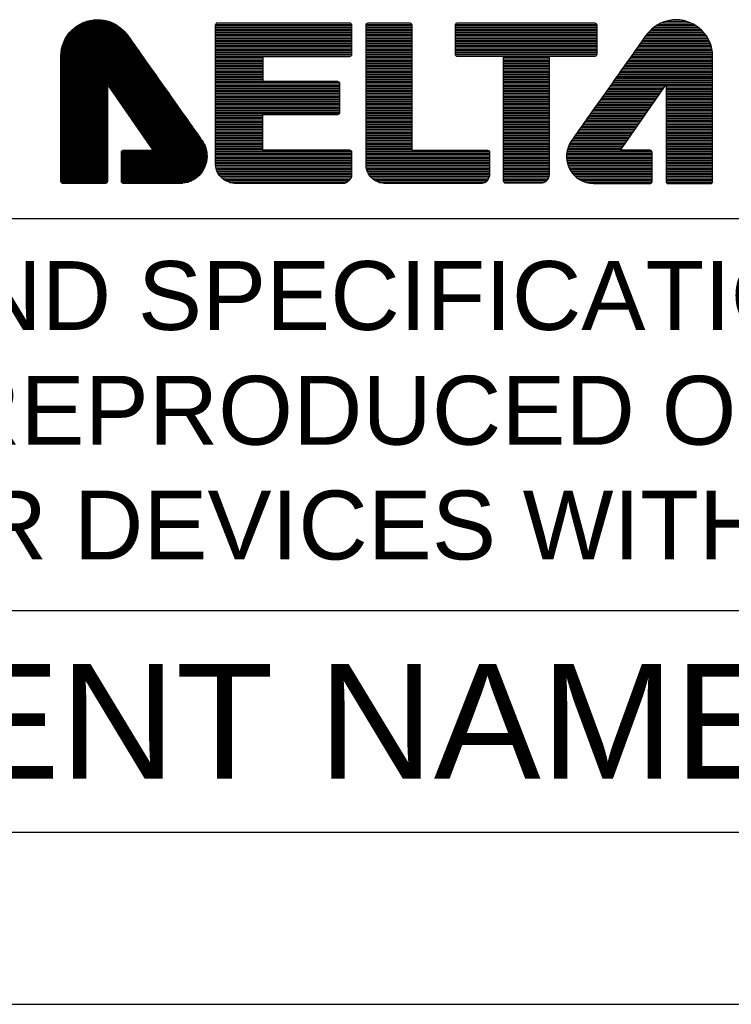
# Model space of a CAD drawing. Header units: millimetres. Extents: x 0 to 1105, y 0 to 772.
# Tile 2 of 50: x 140 to 220, y 0 to 112. Entities that reach past the tile are written whole.
import ezdxf

# ---------------------------------------------------------------- set-up
doc = ezdxf.new("R2010")
doc.units = ezdxf.units.MM
doc.header["$LTSCALE"] = 60.775
doc.layers.get('0').update_dxf_attribs({"linetype": 'CONTINUOUS'})
doc.layers.add('DIM', color=7, linetype='CONTINUOUS')
doc.styles.add('TEXTSTYLE_2', font='arial.ttf')

msp = doc.modelspace()

# ---------------------------------------------------------------- linework, layer by layer
at = {"color": 4, "linetype": 'Continuous'}
for p, q in [((145.68, 110.51), (151.2, 110.51)), ((145.85, 110.65), (151.02, 110.65)), ((146.04, 110.8), (150.83, 110.8)), ((146.25, 110.94), (150.61, 110.94)), ((146.51, 111.09), (150.36, 111.09)), ((146.81, 111.23), (150.06, 111.23)), ((147.2, 111.38), (149.66, 111.38)), ((147.85, 111.52), (149.02, 111.52)), ((161.82, 111.03), (177.22, 111.03)), ((161.82, 110.85), (177.22, 110.85)), ((161.82, 110.68), (177.22, 110.68)), ((161.82, 110.5), (177.22, 110.5)), ((178.87, 110.85), (184.05, 110.85)), ((178.87, 110.68), (184.05, 110.68)), ((178.87, 110.5), (184.05, 110.5)), ((178.88, 111.03), (184.04, 111.03)), ((188.99, 110.85), (205.01, 110.85)), ((188.99, 110.68), (205.01, 110.68)), ((188.99, 110.5), (205.01, 110.5)), ((189, 111.03), (205, 111.03)), ((211.24, 110.5), (216.75, 110.5)), ((211.45, 110.68), (216.54, 110.68)), ((211.69, 110.85), (216.29, 110.85)), ((211.98, 111.03), (216, 111.03)), ((212.34, 111.21), (215.64, 111.21)), ((212.83, 111.39), (215.15, 111.39)), ((144.77, 109.35), (152.17, 109.35)), ((144.85, 109.5), (152.07, 109.5)), ((144.94, 109.64), (151.96, 109.64)), ((145.03, 109.79), (151.86, 109.79)), ((145.14, 109.93), (151.75, 109.93)), ((145.26, 110.08), (151.62, 110.08)), ((145.38, 110.22), (151.49, 110.22)), ((145.52, 110.36), (151.35, 110.36)), ((161.82, 110.32), (177.22, 110.32)), ((161.82, 110.14), (177.22, 110.14)), ((161.82, 109.97), (177.22, 109.97)), ((161.82, 109.79), (177.22, 109.79)), ((161.82, 109.61), (177.22, 109.61)), ((161.82, 109.43), (177.22, 109.43)), ((178.87, 110.32), (184.05, 110.32)), ((178.87, 110.14), (184.05, 110.14)), ((178.87, 109.97), (184.05, 109.97)), ((178.87, 109.79), (184.05, 109.79)), ((178.87, 109.61), (184.05, 109.61)), ((178.87, 109.43), (184.05, 109.43)), ((188.99, 110.32), (205.01, 110.32)), ((188.99, 110.14), (205.01, 110.14)), ((188.99, 109.97), (205.01, 109.97)), ((188.99, 109.79), (205.01, 109.79)), ((188.99, 109.61), (205.01, 109.61)), ((188.99, 109.43), (205.01, 109.43)), ((210.33, 109.43), (217.61, 109.43)), ((210.45, 109.61), (217.5, 109.61)), ((210.58, 109.79), (217.38, 109.79)), ((210.72, 109.97), (217.25, 109.97)), ((210.88, 110.14), (217.1, 110.14)), ((211.05, 110.32), (216.94, 110.32)), ((144.39, 108.34), (152.88, 108.34)), ((144.43, 108.49), (152.77, 108.49)), ((144.47, 108.63), (152.67, 108.63)), ((144.52, 108.78), (152.57, 108.78)), ((144.57, 108.92), (152.47, 108.92)), ((144.63, 109.06), (152.37, 109.06)), ((144.7, 109.21), (152.27, 109.21)), ((161.82, 109.26), (177.22, 109.26)), ((161.82, 109.08), (177.22, 109.08)), ((161.82, 108.9), (177.22, 108.9)), ((161.82, 108.73), (177.22, 108.73)), ((161.82, 108.55), (177.22, 108.55)), ((161.82, 108.37), (177.22, 108.37)), ((178.87, 109.26), (184.05, 109.26)), ((178.87, 109.08), (184.05, 109.08)), ((178.87, 108.9), (184.05, 108.9)), ((178.87, 108.73), (184.05, 108.73)), ((178.87, 108.55), (184.05, 108.55)), ((178.87, 108.37), (184.05, 108.37)), ((188.99, 109.26), (205.01, 109.26)), ((188.99, 109.08), (205.01, 109.08)), ((188.99, 108.9), (205.01, 108.9)), ((188.99, 108.73), (205.01, 108.73)), ((188.99, 108.55), (205.01, 108.55)), ((188.99, 108.37), (205.01, 108.37)), ((209.58, 108.37), (218.02, 108.37)), ((209.71, 108.55), (217.98, 108.55)), ((209.83, 108.73), (217.92, 108.73)), ((209.95, 108.9), (217.86, 108.9)), ((210.08, 109.08), (217.78, 109.08)), ((210.2, 109.26), (217.7, 109.26)), ((144.29, 107.48), (153.49, 107.48)), ((144.29, 107.33), (153.59, 107.33)), ((144.29, 107.19), (153.69, 107.19)), ((144.3, 107.62), (153.39, 107.62)), ((144.31, 107.76), (153.28, 107.76)), ((144.32, 107.91), (153.18, 107.91)), ((144.34, 108.05), (153.08, 108.05)), ((144.36, 108.2), (152.98, 108.2)), ((161.82, 108.19), (177.22, 108.19)), ((161.82, 108.02), (177.22, 108.02)), ((161.82, 107.84), (177.22, 107.84)), ((161.82, 107.66), (177.22, 107.66)), ((161.82, 107.48), (177.2, 107.48)), ((161.82, 107.31), (167.18, 107.31)), ((161.82, 107.13), (167.18, 107.13)), ((178.87, 108.19), (184.05, 108.19)), ((178.87, 108.02), (184.05, 108.02)), ((178.87, 107.84), (184.05, 107.84)), ((178.87, 107.66), (184.05, 107.66)), ((178.87, 107.48), (184.05, 107.48)), ((178.87, 107.31), (184.05, 107.31)), ((178.87, 107.13), (184.05, 107.13)), ((188.99, 108.19), (205.01, 108.19)), ((188.99, 108.02), (205.01, 108.02)), ((188.99, 107.84), (205.01, 107.84)), ((188.99, 107.66), (205.01, 107.66)), ((189.03, 107.48), (204.95, 107.48)), ((194.46, 107.31), (199.6, 107.31)), ((194.46, 107.13), (199.6, 107.13)), ((208.71, 107.13), (218.14, 107.13)), ((208.83, 107.31), (218.14, 107.31)), ((208.96, 107.48), (218.14, 107.48)), ((209.08, 107.66), (218.13, 107.66)), ((209.21, 107.84), (218.11, 107.84)), ((209.33, 108.02), (218.09, 108.02)), ((209.46, 108.19), (218.06, 108.19)), ((144.29, 107.04), (153.79, 107.04)), ((144.29, 106.9), (153.9, 106.9)), ((144.29, 106.75), (154, 106.75)), ((144.29, 106.61), (154.1, 106.61)), ((144.29, 106.46), (154.2, 106.46)), ((144.29, 106.32), (154.3, 106.32)), ((144.29, 106.17), (154.41, 106.17)), ((144.29, 106.03), (154.51, 106.03)), ((161.82, 106.95), (167.18, 106.95)), ((161.82, 106.77), (167.18, 106.77)), ((161.82, 106.6), (167.18, 106.6)), ((161.82, 106.42), (167.18, 106.42)), ((161.82, 106.24), (167.18, 106.24)), ((161.82, 106.07), (167.18, 106.07)), ((178.87, 106.95), (184.05, 106.95)), ((178.87, 106.77), (184.05, 106.77)), ((178.87, 106.6), (184.05, 106.6)), ((178.87, 106.42), (184.05, 106.42)), ((178.87, 106.24), (184.05, 106.24)), ((178.87, 106.07), (184.05, 106.07)), ((194.46, 106.95), (199.6, 106.95)), ((194.46, 106.77), (199.6, 106.77)), ((194.46, 106.6), (199.6, 106.6)), ((194.46, 106.42), (199.6, 106.42)), ((194.46, 106.24), (199.6, 106.24)), ((194.46, 106.07), (199.6, 106.07)), ((207.96, 106.07), (218.14, 106.07)), ((208.08, 106.24), (218.14, 106.24)), ((208.21, 106.42), (218.14, 106.42)), ((208.33, 106.6), (218.14, 106.6)), ((208.46, 106.77), (218.14, 106.77)), ((208.58, 106.95), (218.14, 106.95)), ((144.29, 105.89), (154.61, 105.89)), ((144.29, 105.74), (154.71, 105.74)), ((144.29, 105.6), (154.81, 105.6)), ((144.29, 105.45), (154.92, 105.45)), ((144.29, 105.31), (155.02, 105.31)), ((144.29, 105.16), (155.12, 105.16)), ((144.29, 105.02), (155.22, 105.02)), ((144.29, 104.87), (155.32, 104.87)), ((161.82, 105.89), (167.18, 105.89)), ((161.82, 105.71), (167.18, 105.71)), ((161.82, 105.53), (167.18, 105.53)), ((161.82, 105.36), (167.18, 105.36)), ((161.82, 105.18), (167.18, 105.18)), ((161.82, 105), (167.18, 105)), ((178.87, 105.89), (184.05, 105.89)), ((178.87, 105.71), (184.05, 105.71)), ((178.87, 105.53), (184.05, 105.53)), ((178.87, 105.36), (184.05, 105.36)), ((178.87, 105.18), (184.05, 105.18)), ((178.87, 105), (184.05, 105)), ((194.46, 105.89), (199.6, 105.89)), ((194.46, 105.71), (199.6, 105.71)), ((194.46, 105.53), (199.6, 105.53)), ((194.46, 105.36), (199.6, 105.36)), ((194.46, 105.18), (199.6, 105.18)), ((194.46, 105), (199.6, 105)), ((207.2, 105), (218.14, 105)), ((207.33, 105.18), (218.14, 105.18)), ((207.45, 105.36), (218.14, 105.36)), ((207.58, 105.53), (218.14, 105.53)), ((207.7, 105.71), (218.14, 105.71)), ((207.83, 105.89), (218.14, 105.89)), ((144.29, 104.73), (155.43, 104.73)), ((144.29, 104.59), (155.53, 104.59)), ((144.29, 104.44), (155.63, 104.44)), ((144.29, 104.3), (155.73, 104.3)), ((144.29, 104.15), (149.56, 104.15)), ((144.29, 104.01), (149.56, 104.01)), ((144.29, 103.86), (149.56, 103.86)), ((149.62, 104.15), (155.84, 104.15)), ((149.72, 104.01), (155.94, 104.01)), ((149.82, 103.86), (156.04, 103.86)), ((161.82, 104.82), (167.18, 104.82)), ((161.82, 104.65), (167.18, 104.65)), ((161.82, 104.47), (175.83, 104.47)), ((161.82, 104.29), (175.86, 104.29)), ((161.82, 104.11), (175.86, 104.11)), ((161.82, 103.94), (175.86, 103.94)), ((161.82, 103.76), (175.86, 103.76)), ((178.87, 104.82), (184.05, 104.82)), ((178.87, 104.65), (184.05, 104.65)), ((178.87, 104.47), (184.05, 104.47)), ((178.87, 104.29), (184.05, 104.29)), ((178.87, 104.11), (184.05, 104.11)), ((178.87, 103.94), (184.05, 103.94)), ((178.87, 103.76), (184.05, 103.76)), ((194.46, 104.82), (199.6, 104.82)), ((194.46, 104.65), (199.6, 104.65)), ((194.46, 104.47), (199.6, 104.47)), ((194.46, 104.29), (199.6, 104.29)), ((194.46, 104.11), (199.6, 104.11)), ((194.46, 103.94), (199.6, 103.94)), ((194.46, 103.76), (199.6, 103.76)), ((207.08, 104.82), (205.96, 103.24)), ((206.34, 103.78), (212.55, 103.78)), ((206.46, 103.95), (212.68, 103.95)), ((206.59, 104.13), (212.8, 104.13)), ((206.71, 104.31), (218.14, 104.31)), ((206.84, 104.49), (218.14, 104.49)), ((206.96, 104.66), (218.14, 104.66)), ((218.14, 104.82), (207.08, 104.82)), ((207.68, 96.77), (212.87, 104.23)), ((209.71, 99.68), (212.87, 104.23)), ((212.87, 104.23), (212.87, 99.68)), ((212.87, 104.23), (212.87, 93.21)), ((212.87, 104.13), (218.14, 104.13)), ((212.87, 103.95), (218.14, 103.95)), ((212.87, 103.78), (218.14, 103.78)), ((218.14, 99.68), (218.14, 104.82)), ((144.29, 103.72), (149.56, 103.72)), ((144.29, 103.57), (149.56, 103.57)), ((144.29, 103.43), (149.56, 103.43)), ((144.29, 103.28), (149.56, 103.28)), ((144.29, 103.14), (149.56, 103.14)), ((144.29, 103), (149.56, 103)), ((144.29, 102.85), (149.56, 102.85)), ((144.29, 102.71), (149.56, 102.71)), ((149.92, 103.72), (156.14, 103.72)), ((150.02, 103.57), (156.24, 103.57)), ((150.12, 103.43), (156.35, 103.43)), ((150.22, 103.28), (156.45, 103.28)), ((150.33, 103.14), (156.55, 103.14)), ((150.43, 103), (156.65, 103)), ((150.53, 102.85), (156.76, 102.85)), ((150.63, 102.71), (156.86, 102.71)), ((161.82, 103.58), (175.86, 103.58)), ((161.82, 103.41), (175.86, 103.41)), ((161.82, 103.23), (175.86, 103.23)), ((161.82, 103.05), (175.86, 103.05)), ((161.82, 102.87), (175.86, 102.87)), ((161.82, 102.7), (175.86, 102.7)), ((178.87, 103.58), (184.05, 103.58)), ((178.87, 103.41), (184.05, 103.41)), ((178.87, 103.23), (184.05, 103.23)), ((178.87, 103.05), (184.05, 103.05)), ((178.87, 102.87), (184.05, 102.87)), ((178.87, 102.7), (184.05, 102.7)), ((194.46, 103.58), (199.6, 103.58)), ((194.46, 103.41), (199.6, 103.41)), ((194.46, 103.23), (199.6, 103.23)), ((194.46, 103.05), (199.6, 103.05)), ((194.46, 102.87), (199.6, 102.87)), ((194.46, 102.7), (199.6, 102.7)), ((205.96, 103.24), (203.44, 99.68)), ((205.58, 102.71), (211.81, 102.71)), ((205.71, 102.89), (211.94, 102.89)), ((205.84, 103.07), (212.06, 103.07)), ((205.96, 103.25), (212.18, 103.25)), ((206.09, 103.42), (212.31, 103.42)), ((206.21, 103.6), (212.43, 103.6)), ((212.87, 103.6), (218.14, 103.6)), ((212.87, 103.42), (218.14, 103.42)), ((212.87, 103.25), (218.14, 103.25)), ((212.87, 103.07), (218.14, 103.07)), ((212.87, 102.89), (218.14, 102.89)), ((212.87, 102.71), (218.14, 102.71)), ((144.29, 102.56), (149.56, 102.56)), ((144.29, 102.42), (149.56, 102.42)), ((144.29, 102.27), (149.56, 102.27)), ((144.29, 102.13), (149.56, 102.13)), ((144.29, 101.98), (149.56, 101.98)), ((144.29, 101.84), (149.56, 101.84)), ((144.29, 101.7), (149.56, 101.7)), ((144.29, 101.55), (149.56, 101.55)), ((150.73, 102.56), (156.96, 102.56)), ((150.83, 102.42), (157.06, 102.42)), ((150.93, 102.27), (157.16, 102.27)), ((151.03, 102.13), (157.27, 102.13)), ((151.13, 101.98), (157.37, 101.98)), ((151.23, 101.84), (157.47, 101.84)), ((151.33, 101.7), (157.57, 101.7)), ((151.43, 101.55), (157.68, 101.55)), ((161.82, 102.52), (175.86, 102.52)), ((161.82, 102.34), (175.86, 102.34)), ((161.82, 102.16), (175.86, 102.16)), ((161.82, 101.99), (175.86, 101.99)), ((161.82, 101.81), (175.86, 101.81)), ((161.82, 101.63), (175.86, 101.63)), ((178.87, 102.52), (184.05, 102.52)), ((178.87, 102.34), (184.05, 102.34)), ((178.87, 102.16), (184.05, 102.16)), ((178.87, 101.99), (184.05, 101.99)), ((178.87, 101.81), (184.05, 101.81)), ((178.87, 101.63), (184.05, 101.63)), ((194.46, 102.52), (199.6, 102.52)), ((194.46, 102.34), (199.6, 102.34)), ((194.46, 102.16), (199.6, 102.16)), ((194.46, 101.99), (199.6, 101.99)), ((194.46, 101.81), (199.6, 101.81)), ((194.46, 101.63), (199.6, 101.63)), ((204.83, 101.65), (211.07, 101.65)), ((204.96, 101.83), (211.2, 101.83)), ((205.08, 102), (211.32, 102)), ((205.21, 102.18), (211.44, 102.18)), ((205.33, 102.36), (211.57, 102.36)), ((205.46, 102.54), (211.69, 102.54)), ((212.87, 102.54), (218.14, 102.54)), ((212.87, 102.36), (218.14, 102.36)), ((212.87, 102.18), (218.14, 102.18)), ((212.87, 102), (218.14, 102)), ((212.87, 101.83), (218.14, 101.83)), ((212.87, 101.65), (218.14, 101.65)), ((144.29, 101.41), (149.56, 101.41)), ((144.29, 101.26), (149.56, 101.26)), ((144.29, 101.12), (149.56, 101.12)), ((144.29, 100.97), (149.56, 100.97)), ((144.29, 100.83), (149.56, 100.83)), ((144.29, 100.68), (149.56, 100.68)), ((144.29, 100.54), (149.56, 100.54)), ((151.53, 101.41), (157.78, 101.41)), ((151.63, 101.26), (157.88, 101.26)), ((151.73, 101.12), (157.98, 101.12)), ((151.83, 100.97), (158.08, 100.97)), ((151.93, 100.83), (158.19, 100.83)), ((152.03, 100.68), (158.29, 100.68)), ((152.13, 100.54), (158.39, 100.54)), ((161.82, 101.45), (175.86, 101.45)), ((161.82, 101.28), (175.86, 101.28)), ((161.82, 101.1), (175.86, 101.1)), ((161.82, 100.92), (175.84, 100.92)), ((161.82, 100.75), (167.15, 100.75)), ((161.82, 100.57), (167.15, 100.57)), ((178.87, 101.45), (184.05, 101.45)), ((178.87, 101.28), (184.05, 101.28)), ((178.87, 101.1), (184.05, 101.1)), ((178.87, 100.92), (184.05, 100.92)), ((178.87, 100.75), (184.05, 100.75)), ((178.87, 100.57), (184.05, 100.57)), ((194.46, 101.45), (199.6, 101.45)), ((194.46, 101.28), (199.6, 101.28)), ((194.46, 101.1), (199.6, 101.1)), ((194.46, 100.92), (199.6, 100.92)), ((194.46, 100.75), (199.6, 100.75)), ((194.46, 100.57), (199.6, 100.57)), ((203.95, 100.41), (210.21, 100.41)), ((204.08, 100.59), (210.33, 100.59)), ((204.2, 100.76), (210.46, 100.76)), ((204.33, 100.94), (210.58, 100.94)), ((204.46, 101.12), (210.7, 101.12)), ((204.58, 101.3), (210.83, 101.3)), ((204.71, 101.47), (210.95, 101.47)), ((212.87, 101.47), (218.14, 101.47)), ((212.87, 101.3), (218.14, 101.3)), ((212.87, 101.12), (218.14, 101.12)), ((212.87, 100.94), (218.14, 100.94)), ((212.87, 100.76), (218.14, 100.76)), ((212.87, 100.59), (218.14, 100.59)), ((212.87, 100.41), (218.14, 100.41)), ((144.29, 100.4), (149.56, 100.4)), ((144.29, 100.25), (149.56, 100.25)), ((144.29, 100.11), (149.56, 100.11)), ((144.29, 99.96), (149.56, 99.96)), ((144.29, 99.82), (149.56, 99.82)), ((144.29, 99.67), (149.56, 99.67)), ((144.29, 99.53), (149.56, 99.53)), ((144.29, 99.38), (149.56, 99.38)), ((152.23, 100.4), (158.49, 100.4)), ((152.33, 100.25), (158.6, 100.25)), ((152.43, 100.11), (158.7, 100.11)), ((152.54, 99.96), (158.8, 99.96)), ((152.64, 99.82), (158.9, 99.82)), ((152.74, 99.67), (159.01, 99.67)), ((152.84, 99.53), (159.11, 99.53)), ((152.94, 99.38), (159.21, 99.38)), ((161.82, 100.39), (167.15, 100.39)), ((161.82, 100.21), (167.15, 100.21)), ((161.82, 100.04), (167.15, 100.04)), ((161.82, 99.86), (167.15, 99.86)), ((161.82, 99.68), (167.15, 99.68)), ((161.82, 99.5), (167.15, 99.5)), ((161.82, 99.33), (167.15, 99.33)), ((178.87, 100.39), (184.05, 100.39)), ((178.87, 100.21), (184.05, 100.21)), ((178.87, 100.04), (184.05, 100.04)), ((178.87, 99.86), (184.05, 99.86)), ((178.87, 99.68), (184.05, 99.68)), ((178.87, 99.5), (184.05, 99.5)), ((178.87, 99.33), (184.05, 99.33)), ((194.46, 100.39), (199.6, 100.39)), ((194.46, 100.21), (199.6, 100.21)), ((194.46, 100.04), (199.6, 100.04)), ((194.46, 99.86), (199.6, 99.86)), ((194.46, 99.68), (199.6, 99.68)), ((194.46, 99.5), (199.6, 99.5)), ((194.46, 99.33), (199.6, 99.33)), ((203.19, 99.33), (209.46, 99.33)), ((203.31, 99.5), (209.58, 99.5)), ((203.44, 99.68), (209.71, 99.68)), ((203.45, 99.7), (209.72, 99.7)), ((203.58, 99.88), (209.84, 99.88)), ((203.7, 100.05), (209.96, 100.05)), ((203.83, 100.23), (210.09, 100.23)), ((212.87, 100.23), (218.14, 100.23)), ((212.87, 100.05), (218.14, 100.05)), ((212.87, 99.88), (218.14, 99.88)), ((212.87, 99.7), (218.14, 99.7)), ((212.87, 99.68), (218.14, 99.68)), ((212.87, 99.5), (218.14, 99.5)), ((212.87, 99.33), (218.14, 99.33)), ((144.29, 99.24), (149.56, 99.24)), ((144.29, 99.09), (149.56, 99.09)), ((144.29, 98.95), (149.56, 98.95)), ((144.29, 98.81), (149.56, 98.81)), ((144.29, 98.66), (149.56, 98.66)), ((144.29, 98.52), (149.56, 98.52)), ((144.29, 98.37), (149.56, 98.37)), ((144.29, 98.23), (149.56, 98.23)), ((153.04, 99.24), (159.31, 99.24)), ((153.14, 99.09), (159.41, 99.09)), ((153.24, 98.95), (159.52, 98.95)), ((153.34, 98.81), (159.62, 98.81)), ((153.44, 98.66), (159.72, 98.66)), ((153.54, 98.52), (159.82, 98.52)), ((153.64, 98.37), (159.93, 98.37)), ((153.74, 98.23), (160.03, 98.23)), ((161.82, 99.15), (167.15, 99.15)), ((161.82, 98.97), (167.15, 98.97)), ((161.82, 98.79), (167.15, 98.79)), ((161.82, 98.62), (167.15, 98.62)), ((161.82, 98.44), (167.15, 98.44)), ((161.82, 98.26), (167.15, 98.26)), ((178.87, 99.15), (184.05, 99.15)), ((178.87, 98.97), (184.05, 98.97)), ((178.87, 98.79), (184.05, 98.79)), ((178.87, 98.62), (184.05, 98.62)), ((178.87, 98.44), (184.05, 98.44)), ((178.87, 98.26), (184.05, 98.26)), ((194.46, 99.15), (199.6, 99.15)), ((194.46, 98.97), (199.6, 98.97)), ((194.46, 98.79), (199.6, 98.79)), ((194.46, 98.62), (199.6, 98.62)), ((194.46, 98.44), (199.6, 98.44)), ((194.46, 98.26), (199.6, 98.26)), ((202.43, 98.26), (208.72, 98.26)), ((202.56, 98.44), (208.84, 98.44)), ((202.69, 98.62), (208.97, 98.62)), ((202.81, 98.79), (209.09, 98.79)), ((202.94, 98.97), (209.21, 98.97)), ((203.06, 99.15), (209.34, 99.15)), ((212.87, 99.15), (218.14, 99.15)), ((212.87, 98.97), (218.14, 98.97)), ((212.87, 98.79), (218.14, 98.79)), ((212.87, 98.62), (218.14, 98.62)), ((212.87, 98.44), (218.14, 98.44)), ((212.87, 98.26), (218.14, 98.26)), ((144.29, 98.08), (149.56, 98.08)), ((144.29, 97.94), (149.56, 97.94)), ((144.29, 97.79), (149.56, 97.79)), ((144.29, 97.65), (149.56, 97.65)), ((144.29, 97.51), (149.56, 97.51)), ((144.29, 97.36), (149.56, 97.36)), ((144.29, 97.22), (149.56, 97.22)), ((144.29, 97.07), (149.56, 97.07)), ((153.84, 98.08), (160.13, 98.08)), ((153.94, 97.94), (160.23, 97.94)), ((154.04, 97.79), (160.33, 97.79)), ((154.14, 97.65), (160.42, 97.65)), ((154.24, 97.51), (160.5, 97.51)), ((154.34, 97.36), (160.58, 97.36)), ((154.44, 97.22), (160.64, 97.22)), ((154.54, 97.07), (160.69, 97.07)), ((161.82, 98.09), (167.15, 98.09)), ((161.82, 97.91), (167.15, 97.91)), ((161.82, 97.73), (167.15, 97.73)), ((161.82, 97.55), (167.15, 97.55)), ((161.82, 97.38), (167.15, 97.38)), ((161.82, 97.2), (167.15, 97.2)), ((178.87, 98.09), (184.05, 98.09)), ((178.87, 97.91), (184.05, 97.91)), ((178.87, 97.73), (184.05, 97.73)), ((178.87, 97.55), (184.05, 97.55)), ((178.87, 97.38), (184.05, 97.38)), ((178.87, 97.2), (184.05, 97.2)), ((194.46, 98.09), (199.6, 98.09)), ((194.46, 97.91), (199.6, 97.91)), ((194.46, 97.73), (199.6, 97.73)), ((194.46, 97.55), (199.6, 97.55)), ((194.46, 97.38), (199.6, 97.38)), ((194.46, 97.2), (199.6, 97.2)), ((201.79, 97.2), (207.98, 97.2)), ((201.87, 97.38), (208.1, 97.38)), ((201.96, 97.55), (208.23, 97.55)), ((202.06, 97.73), (208.35, 97.73)), ((202.18, 97.91), (208.47, 97.91)), ((202.31, 98.09), (208.6, 98.09)), ((212.87, 98.09), (218.14, 98.09)), ((212.87, 97.91), (218.14, 97.91)), ((212.87, 97.73), (218.14, 97.73)), ((212.87, 97.55), (218.14, 97.55)), ((212.87, 97.38), (218.14, 97.38)), ((212.87, 97.2), (218.14, 97.2)), ((144.29, 96.93), (149.56, 96.93)), ((144.29, 96.78), (149.56, 96.78)), ((144.29, 96.64), (149.56, 96.64)), ((144.29, 96.49), (149.56, 96.49)), ((144.29, 96.35), (149.56, 96.35)), ((144.29, 96.2), (149.56, 96.2)), ((144.29, 96.06), (149.56, 96.06)), ((151.15, 96.49), (160.82, 96.49)), ((151.15, 96.35), (160.84, 96.35)), ((151.15, 96.2), (160.85, 96.2)), ((151.15, 96.06), (160.85, 96.06)), ((151.17, 96.64), (160.8, 96.64)), ((151.35, 96.78), (160.77, 96.78)), ((154.64, 96.93), (160.73, 96.93)), ((161.82, 97.02), (167.15, 97.02)), ((161.82, 96.84), (167.15, 96.84)), ((161.82, 96.67), (177.21, 96.67)), ((161.82, 96.49), (177.22, 96.49)), ((161.82, 96.31), (177.22, 96.31)), ((161.82, 96.13), (177.22, 96.13)), ((161.82, 95.96), (177.22, 95.96)), ((178.87, 97.02), (184.05, 97.02)), ((178.87, 96.84), (184.05, 96.84)), ((178.87, 96.67), (192.83, 96.67)), ((178.87, 96.49), (192.86, 96.49)), ((178.87, 96.31), (192.86, 96.31)), ((178.87, 96.13), (192.86, 96.13)), ((178.87, 95.96), (192.86, 95.96)), ((194.46, 97.02), (199.6, 97.02)), ((194.46, 96.84), (199.6, 96.84)), ((194.46, 96.67), (199.6, 96.67)), ((194.46, 96.49), (199.6, 96.49)), ((194.46, 96.31), (199.6, 96.31)), ((194.46, 96.13), (199.6, 96.13)), ((194.46, 95.96), (199.6, 95.96)), ((201.58, 96.13), (211.27, 96.13)), ((201.58, 95.96), (211.27, 95.96)), ((201.59, 96.31), (211.27, 96.31)), ((201.61, 96.49), (211.27, 96.49)), ((201.64, 96.67), (211.24, 96.67)), ((201.68, 96.84), (207.73, 96.84)), ((201.73, 97.02), (207.86, 97.02)), ((211.05, 96.77), (207.68, 96.77)), ((211.27, 93.21), (211.27, 96.55)), ((212.87, 97.02), (218.14, 97.02)), ((212.87, 96.84), (218.14, 96.84)), ((212.87, 96.67), (218.14, 96.67)), ((212.87, 96.49), (218.14, 96.49)), ((212.87, 96.31), (218.14, 96.31)), ((212.87, 96.13), (218.14, 96.13)), ((212.87, 95.96), (218.14, 95.96)), ((144.29, 95.92), (149.56, 95.92)), ((144.29, 95.77), (149.56, 95.77)), ((144.29, 95.63), (149.56, 95.63)), ((144.29, 95.48), (149.56, 95.48)), ((144.29, 95.34), (149.56, 95.34)), ((144.29, 95.19), (149.56, 95.19)), ((144.29, 95.05), (149.56, 95.05)), ((144.29, 94.9), (149.56, 94.9)), ((151.15, 95.92), (160.85, 95.92)), ((151.15, 95.77), (160.83, 95.77)), ((151.15, 95.63), (160.82, 95.63)), ((151.15, 95.48), (160.79, 95.48)), ((151.15, 95.34), (160.76, 95.34)), ((151.15, 95.19), (160.72, 95.19)), ((151.15, 95.05), (160.67, 95.05)), ((151.15, 94.9), (160.62, 94.9)), ((161.82, 95.78), (177.22, 95.78)), ((161.82, 95.6), (177.22, 95.6)), ((161.82, 95.43), (177.22, 95.43)), ((161.82, 95.25), (177.22, 95.25)), ((161.82, 95.07), (177.22, 95.07)), ((161.83, 94.89), (177.22, 94.89)), ((178.87, 95.78), (192.86, 95.78)), ((178.87, 95.6), (192.86, 95.6)), ((178.87, 95.43), (192.86, 95.43)), ((178.87, 95.25), (192.86, 95.25)), ((178.87, 95.07), (192.86, 95.07)), ((178.89, 94.89), (192.86, 94.89)), ((194.46, 95.78), (199.6, 95.78)), ((194.46, 95.6), (199.6, 95.6)), ((194.46, 95.43), (199.6, 95.43)), ((194.46, 95.25), (199.6, 95.25)), ((194.46, 95.07), (199.6, 95.07)), ((194.46, 94.89), (199.6, 94.89)), ((201.59, 95.78), (211.27, 95.78)), ((201.62, 95.6), (211.27, 95.6)), ((201.65, 95.43), (211.27, 95.43)), ((201.69, 95.25), (211.27, 95.25)), ((201.75, 95.07), (211.27, 95.07)), ((201.81, 94.89), (211.27, 94.89)), ((212.87, 95.78), (218.14, 95.78)), ((212.87, 95.6), (218.14, 95.6)), ((212.87, 95.43), (218.14, 95.43)), ((212.87, 95.25), (218.14, 95.25)), ((212.87, 95.07), (218.14, 95.07)), ((212.87, 94.89), (218.14, 94.89)), ((144.29, 94.76), (149.56, 94.76)), ((144.29, 94.62), (149.56, 94.62)), ((144.29, 94.47), (149.56, 94.47)), ((144.29, 94.33), (149.56, 94.33)), ((144.29, 94.18), (149.56, 94.18)), ((144.29, 94.04), (149.56, 94.04)), ((144.29, 93.89), (149.56, 93.89)), ((144.29, 93.75), (149.56, 93.75)), ((151.15, 94.76), (160.55, 94.76)), ((151.15, 94.62), (160.48, 94.62)), ((151.15, 94.47), (160.39, 94.47)), ((151.15, 94.33), (160.3, 94.33)), ((151.15, 94.18), (160.19, 94.18)), ((151.15, 94.04), (160.07, 94.04)), ((151.15, 93.89), (159.93, 93.89)), ((151.15, 93.75), (159.78, 93.75)), ((161.86, 94.72), (177.22, 94.72)), ((161.91, 94.54), (177.22, 94.54)), ((161.97, 94.36), (177.22, 94.36)), ((162.06, 94.18), (177.22, 94.18)), ((162.18, 94.01), (177.22, 94.01)), ((162.32, 93.83), (177.22, 93.83)), ((178.92, 94.72), (192.86, 94.72)), ((178.96, 94.54), (192.86, 94.54)), ((179.02, 94.36), (192.86, 94.36)), ((179.09, 94.18), (192.86, 94.18)), ((179.19, 94.01), (192.86, 94.01)), ((179.32, 93.83), (192.84, 93.83)), ((194.46, 94.72), (199.6, 94.72)), ((194.46, 94.54), (199.6, 94.54)), ((194.46, 94.36), (199.6, 94.36)), ((194.46, 94.18), (199.6, 94.18)), ((194.46, 94.01), (199.6, 94.01)), ((194.46, 93.83), (199.58, 93.83)), ((201.89, 94.72), (211.27, 94.72)), ((201.99, 94.54), (211.27, 94.54)), ((202.1, 94.36), (211.27, 94.36)), ((202.23, 94.18), (211.27, 94.18)), ((202.38, 94.01), (211.27, 94.01)), ((202.55, 93.83), (211.27, 93.83)), ((212.87, 94.72), (218.14, 94.72)), ((212.87, 94.54), (218.14, 94.54)), ((212.87, 94.36), (218.14, 94.36)), ((212.87, 94.18), (218.14, 94.18)), ((212.87, 94.01), (218.14, 94.01)), ((212.87, 93.83), (218.14, 93.83)), ((144.29, 93.6), (149.56, 93.6)), ((144.29, 93.46), (149.56, 93.46)), ((144.29, 93.32), (149.56, 93.32)), ((144.3, 93.17), (149.55, 93.17)), ((144.42, 93.03), (149.43, 93.03)), ((151.15, 93.6), (159.59, 93.6)), ((151.15, 93.46), (159.38, 93.46)), ((151.15, 93.32), (159.12, 93.32)), ((151.16, 93.17), (158.77, 93.17)), ((151.29, 93.03), (158.12, 93.03)), ((162.5, 93.65), (177.17, 93.65)), ((162.72, 93.47), (177.07, 93.47)), ((163, 93.3), (176.91, 93.3)), ((163.41, 93.12), (176.66, 93.12)), ((179.48, 93.65), (192.79, 93.65)), ((179.69, 93.47), (192.69, 93.47)), ((179.96, 93.3), (192.56, 93.3)), ((180.36, 93.12), (192.37, 93.12)), ((194.46, 93.65), (199.54, 93.65)), ((194.46, 93.47), (199.45, 93.47)), ((194.46, 93.3), (199.31, 93.3)), ((194.51, 93.12), (199.04, 93.12)), ((202.76, 93.65), (211.27, 93.65)), ((203.01, 93.47), (211.27, 93.47)), ((203.33, 93.3), (211.27, 93.3)), ((203.79, 93.12), (211.25, 93.12)), ((204.66, 92.99), (211.05, 92.99)), ((212.87, 93.65), (218.14, 93.65)), ((212.87, 93.47), (218.14, 93.47)), ((212.87, 93.3), (218.14, 93.3)), ((212.89, 93.12), (218.12, 93.12)), ((213.09, 92.99), (217.92, 92.99)), ((0, 0), (546, 0))]:
    msp.add_line(p, q, dxfattribs=at)
at = {"color": 3, "linetype": 'Continuous'}
for p, q in [((526.5, 88.99), (19.5, 88.99)), ((526.5, 44.57), (19.5, 44.57)), ((19.5, 19.5), (526.5, 19.5))]:
    msp.add_line(p, q, dxfattribs=at)
at = {"color": 7, "linetype": 'Continuous'}
for p, q in [((0, 0), (1105, 0)), ((6.5, 0), (559, 0))]:
    msp.add_line(p, q, dxfattribs=at)
at = {"color": 4, "linetype": 'Continuous'}
msp.add_arc((204.66, 96.08), 3.08, 144.9917, 269.9428, dxfattribs=at)
for points, knots in [([(156.47, 103.26), (154.5, 106.04), (152.42, 108.98), (151.97, 109.64), (151.97, 109.64), (151.97, 109.64), (151.97, 109.64), (151.97, 109.64), (151.97, 109.64), (151.71, 110.01), (151.37, 110.37), (151.1, 110.59), (151.1, 110.59), (150.38, 111.2), (149.45, 111.56), (148.44, 111.56), (148.44, 111.56), (146.15, 111.56), (144.29, 109.71), (144.29, 107.42), (144.29, 107.42), (144.29, 107.42), (144.29, 107.42), (144.29, 107.42), (144.29, 107.42), (144.29, 107.42), (144.29, 107.42), (144.29, 107.42), (144.29, 107.42), (144.29, 107.42), (144.29, 101.11), (144.29, 101.11), (144.29, 101.11), (144.29, 97.82), (144.29, 94.27), (144.29, 93.23), (144.29, 93.23), (144.29, 93.17), (144.31, 93.11), (144.36, 93.07), (144.36, 93.07), (144.4, 93.03), (144.45, 93.01), (144.51, 93.01), (144.51, 93.01), (144.51, 93.01), (149.34, 93.01), (149.34, 93.01), (149.34, 93.01), (149.4, 93.01), (149.45, 93.03), (149.5, 93.07), (149.5, 93.07), (149.54, 93.11), (149.56, 93.17), (149.56, 93.23), (149.56, 93.23), (149.56, 93.23), (149.56, 104.24), (149.56, 104.24), (149.56, 104.24), (149.56, 104.24), (154.74, 96.78), (154.74, 96.78), (154.74, 96.78), (154.74, 96.78), (151.38, 96.78), (151.38, 96.78), (151.38, 96.78), (151.32, 96.78), (151.26, 96.76), (151.22, 96.72), (151.22, 96.72), (151.18, 96.68), (151.15, 96.62), (151.15, 96.56), (151.15, 96.56), (151.15, 96.56), (151.15, 93.23), (151.15, 93.23), (151.15, 93.23), (151.15, 93.17), (151.18, 93.11), (151.22, 93.07), (151.22, 93.07), (151.26, 93.03), (151.32, 93.01), (151.38, 93.01), (151.38, 93.01), (151.38, 93.01), (157.77, 93.01), (157.77, 93.01), (157.77, 93.01), (159.47, 93.01), (160.85, 94.39), (160.85, 96.09), (160.85, 96.09), (160.85, 96.74), (160.64, 97.36), (160.29, 97.86), (160.29, 97.86), (160.29, 97.86), (158.44, 100.47), (156.47, 103.26)], [0, 0, 0, 0, 0.038462, 0.038462, 0.038462, 0.038462, 0.076923, 0.076923, 0.076923, 0.076923, 0.115385, 0.115385, 0.115385, 0.115385, 0.153846, 0.153846, 0.153846, 0.153846, 0.192308, 0.192308, 0.192308, 0.192308, 0.230769, 0.230769, 0.230769, 0.230769, 0.269231, 0.269231, 0.269231, 0.269231, 0.307692, 0.307692, 0.307692, 0.307692, 0.346154, 0.346154, 0.346154, 0.346154, 0.384615, 0.384615, 0.384615, 0.384615, 0.423077, 0.423077, 0.423077, 0.423077, 0.461538, 0.461538, 0.461538, 0.461538, 0.5, 0.5, 0.5, 0.5, 0.538462, 0.538462, 0.538462, 0.538462, 0.576923, 0.576923, 0.576923, 0.576923, 0.615385, 0.615385, 0.615385, 0.615385, 0.653846, 0.653846, 0.653846, 0.653846, 0.692308, 0.692308, 0.692308, 0.692308, 0.730769, 0.730769, 0.730769, 0.730769, 0.769231, 0.769231, 0.769231, 0.769231, 0.807692, 0.807692, 0.807692, 0.807692, 0.846154, 0.846154, 0.846154, 0.846154, 0.884615, 0.884615, 0.884615, 0.884615, 0.923077, 0.923077, 0.923077, 0.923077, 0.961538, 0.961538, 0.961538, 0.961538, 1, 1, 1, 1]), ([(177.22, 96.59), (177.22, 96.65), (177.2, 96.71), (177.16, 96.75), (177.16, 96.75), (177.11, 96.79), (177.06, 96.81), (177, 96.81), (177, 96.81), (177, 96.81), (167.15, 96.81), (167.15, 96.81), (167.15, 96.81), (167.15, 96.81), (167.15, 100.79), (167.15, 100.79), (167.15, 100.79), (167.15, 100.79), (175.64, 100.79), (175.64, 100.79), (175.64, 100.79), (175.7, 100.79), (175.76, 100.81), (175.8, 100.85), (175.8, 100.85), (175.84, 100.89), (175.86, 100.95), (175.86, 101.01), (175.86, 101.01), (175.86, 101.01), (175.86, 104.36), (175.86, 104.36), (175.86, 104.36), (175.86, 104.42), (175.84, 104.47), (175.8, 104.51), (175.8, 104.51), (175.76, 104.56), (175.7, 104.58), (175.64, 104.58), (175.64, 104.58), (175.64, 104.58), (167.18, 104.58), (167.18, 104.58), (167.18, 104.58), (167.18, 104.58), (167.18, 107.36), (167.18, 107.36), (167.18, 107.36), (167.18, 107.36), (177, 107.36), (177, 107.36), (177, 107.36), (177.06, 107.36), (177.11, 107.38), (177.16, 107.42), (177.16, 107.42), (177.2, 107.46), (177.22, 107.52), (177.22, 107.58), (177.22, 107.58), (177.22, 107.58), (177.22, 110.99), (177.22, 110.99), (177.22, 110.99), (177.22, 111.04), (177.2, 111.1), (177.16, 111.14), (177.16, 111.14), (177.11, 111.18), (177.06, 111.21), (177, 111.21), (177, 111.21), (177, 111.21), (162.04, 111.21), (162.04, 111.21), (162.04, 111.21), (161.98, 111.21), (161.92, 111.18), (161.88, 111.14), (161.88, 111.14), (161.84, 111.1), (161.82, 111.04), (161.82, 110.99), (161.82, 110.99), (161.82, 110.99), (161.82, 95.12), (161.82, 95.12), (161.82, 95.12), (161.81, 94.46), (162.15, 93.93), (162.61, 93.56), (162.61, 93.56), (163.06, 93.19), (163.63, 93), (164.1, 92.99), (164.1, 92.99), (164.1, 92.99), (176.23, 92.99), (176.23, 92.99), (176.23, 92.99), (176.49, 93), (176.72, 93.13), (176.92, 93.31), (176.92, 93.31), (177.01, 93.4), (177.08, 93.49), (177.13, 93.58), (177.13, 93.58), (177.16, 93.62), (177.17, 93.66), (177.19, 93.69), (177.19, 93.69), (177.2, 93.74), (177.22, 93.75), (177.22, 93.83), (177.22, 93.83), (177.22, 93.83), (177.22, 93.84), (177.22, 93.84), (177.22, 93.84), (177.22, 93.84), (177.22, 96.59), (177.22, 96.59)], [0, 0, 0, 0, 0.032258, 0.032258, 0.032258, 0.032258, 0.064516, 0.064516, 0.064516, 0.064516, 0.096774, 0.096774, 0.096774, 0.096774, 0.129032, 0.129032, 0.129032, 0.129032, 0.16129, 0.16129, 0.16129, 0.16129, 0.193548, 0.193548, 0.193548, 0.193548, 0.225806, 0.225806, 0.225806, 0.225806, 0.258065, 0.258065, 0.258065, 0.258065, 0.290323, 0.290323, 0.290323, 0.290323, 0.322581, 0.322581, 0.322581, 0.322581, 0.354839, 0.354839, 0.354839, 0.354839, 0.387097, 0.387097, 0.387097, 0.387097, 0.419355, 0.419355, 0.419355, 0.419355, 0.451613, 0.451613, 0.451613, 0.451613, 0.483871, 0.483871, 0.483871, 0.483871, 0.516129, 0.516129, 0.516129, 0.516129, 0.548387, 0.548387, 0.548387, 0.548387, 0.580645, 0.580645, 0.580645, 0.580645, 0.612903, 0.612903, 0.612903, 0.612903, 0.645161, 0.645161, 0.645161, 0.645161, 0.677419, 0.677419, 0.677419, 0.677419, 0.709677, 0.709677, 0.709677, 0.709677, 0.741935, 0.741935, 0.741935, 0.741935, 0.774194, 0.774194, 0.774194, 0.774194, 0.806452, 0.806452, 0.806452, 0.806452, 0.83871, 0.83871, 0.83871, 0.83871, 0.870968, 0.870968, 0.870968, 0.870968, 0.903226, 0.903226, 0.903226, 0.903226, 0.935484, 0.935484, 0.935484, 0.935484, 0.967742, 0.967742, 0.967742, 0.967742, 1, 1, 1, 1]), ([(192.86, 96.55), (192.86, 96.61), (192.84, 96.67), (192.8, 96.71), (192.8, 96.71), (192.76, 96.75), (192.7, 96.77), (192.64, 96.77), (192.64, 96.77), (192.64, 96.77), (184.05, 96.77), (184.05, 96.77), (184.05, 96.77), (184.05, 96.77), (184.05, 110.97), (184.05, 110.97), (184.05, 110.97), (184.05, 111.03), (184.02, 111.09), (183.98, 111.13), (183.98, 111.13), (183.94, 111.17), (183.88, 111.19), (183.83, 111.19), (183.83, 111.19), (183.83, 111.19), (179.09, 111.19), (179.09, 111.19), (179.09, 111.19), (178.97, 111.19), (178.87, 111.09), (178.87, 110.97), (178.87, 110.97), (178.87, 110.97), (178.87, 109.08), (178.87, 109.08), (178.87, 109.08), (178.87, 109.08), (178.87, 103.87), (178.87, 103.87), (178.87, 103.87), (178.87, 103.87), (178.87, 95.19), (178.87, 95.19), (178.87, 95.19), (178.87, 94.39), (179.22, 93.84), (179.66, 93.5), (179.66, 93.5), (180.1, 93.15), (180.65, 93), (181.06, 92.99), (181.06, 92.99), (181.06, 92.99), (192, 92.99), (192, 92.99), (192, 92.99), (192, 92.99), (192.01, 92.99), (192.01, 92.99), (192.01, 92.99), (192.01, 92.99), (192.02, 92.99), (192.02, 92.99), (192.02, 92.99), (192.25, 93), (192.44, 93.14), (192.61, 93.35), (192.61, 93.35), (192.77, 93.56), (192.85, 93.78), (192.86, 93.97), (192.86, 93.97), (192.86, 93.97), (192.86, 93.97), (192.86, 93.97), (192.86, 93.97), (192.86, 93.97), (192.86, 93.98), (192.86, 93.98), (192.86, 93.98), (192.86, 94.29), (192.86, 95.86), (192.86, 96.55)], [0, 0, 0, 0, 0.047619, 0.047619, 0.047619, 0.047619, 0.095238, 0.095238, 0.095238, 0.095238, 0.142857, 0.142857, 0.142857, 0.142857, 0.190476, 0.190476, 0.190476, 0.190476, 0.238095, 0.238095, 0.238095, 0.238095, 0.285714, 0.285714, 0.285714, 0.285714, 0.333333, 0.333333, 0.333333, 0.333333, 0.380952, 0.380952, 0.380952, 0.380952, 0.428571, 0.428571, 0.428571, 0.428571, 0.47619, 0.47619, 0.47619, 0.47619, 0.52381, 0.52381, 0.52381, 0.52381, 0.571429, 0.571429, 0.571429, 0.571429, 0.619048, 0.619048, 0.619048, 0.619048, 0.666667, 0.666667, 0.666667, 0.666667, 0.714286, 0.714286, 0.714286, 0.714286, 0.761905, 0.761905, 0.761905, 0.761905, 0.809524, 0.809524, 0.809524, 0.809524, 0.857143, 0.857143, 0.857143, 0.857143, 0.904762, 0.904762, 0.904762, 0.904762, 0.952381, 0.952381, 0.952381, 0.952381, 1, 1, 1, 1]), ([(204.94, 107.47), (204.98, 107.51), (205.01, 107.57), (205.01, 107.63), (205.01, 107.63), (205.01, 107.63), (205.01, 110.97), (205.01, 110.97), (205.01, 110.97), (205.01, 111.09), (204.91, 111.19), (204.79, 111.19), (204.79, 111.19), (204.79, 111.19), (189.21, 111.21), (189.21, 111.21), (189.21, 111.21), (189.15, 111.21), (189.1, 111.18), (189.06, 111.14), (189.06, 111.14), (189.02, 111.1), (188.99, 111.04), (188.99, 110.99), (188.99, 110.99), (188.99, 110.99), (188.99, 107.61), (188.99, 107.61), (188.99, 107.61), (188.99, 107.55), (189.02, 107.5), (189.06, 107.45), (189.06, 107.45), (189.1, 107.41), (189.15, 107.39), (189.21, 107.39), (189.21, 107.39), (189.21, 107.39), (194.46, 107.39), (194.46, 107.39), (194.46, 107.39), (194.46, 107.39), (194.46, 93.26), (194.46, 93.26), (194.46, 93.26), (194.46, 93.2), (194.49, 93.14), (194.53, 93.1), (194.53, 93.1), (194.57, 93.06), (194.63, 93.04), (194.68, 93.04), (194.68, 93.04), (195.63, 93.04), (198.29, 93.04), (198.66, 93.04), (198.66, 93.04), (198.66, 93.04), (198.66, 93.04), (198.66, 93.04), (198.66, 93.04), (198.66, 93.04), (198.66, 93.04), (198.66, 93.04), (198.66, 93.04), (198.86, 93.04), (199.09, 93.11), (199.28, 93.27), (199.28, 93.27), (199.45, 93.42), (199.6, 93.68), (199.6, 94.04), (199.6, 94.04), (199.6, 94.04), (199.6, 107.3), (199.6, 107.3), (199.6, 107.3), (199.6, 107.3), (199.6, 107.41), (199.6, 107.41), (199.6, 107.41), (199.6, 107.41), (204.79, 107.41), (204.79, 107.41), (204.79, 107.41), (204.84, 107.41), (204.9, 107.43), (204.94, 107.47)], [0, 0, 0, 0, 0.045455, 0.045455, 0.045455, 0.045455, 0.090909, 0.090909, 0.090909, 0.090909, 0.136364, 0.136364, 0.136364, 0.136364, 0.181818, 0.181818, 0.181818, 0.181818, 0.227273, 0.227273, 0.227273, 0.227273, 0.272727, 0.272727, 0.272727, 0.272727, 0.318182, 0.318182, 0.318182, 0.318182, 0.363636, 0.363636, 0.363636, 0.363636, 0.409091, 0.409091, 0.409091, 0.409091, 0.454545, 0.454545, 0.454545, 0.454545, 0.5, 0.5, 0.5, 0.5, 0.545455, 0.545455, 0.545455, 0.545455, 0.590909, 0.590909, 0.590909, 0.590909, 0.636364, 0.636364, 0.636364, 0.636364, 0.681818, 0.681818, 0.681818, 0.681818, 0.727273, 0.727273, 0.727273, 0.727273, 0.772727, 0.772727, 0.772727, 0.772727, 0.818182, 0.818182, 0.818182, 0.818182, 0.863636, 0.863636, 0.863636, 0.863636, 0.909091, 0.909091, 0.909091, 0.909091, 0.954545, 0.954545, 0.954545, 0.954545, 1, 1, 1, 1]), ([(218.07, 93.06), (218.11, 93.1), (218.14, 93.16), (218.14, 93.21), (218.14, 93.21), (218.14, 93.21), (218.14, 107.41), (218.14, 107.41), (218.14, 107.41), (218.14, 109.69), (216.28, 111.55), (213.99, 111.55)], [0.8636364, 0.8636364, 0.8636364, 0.8636364, 0.9090909, 0.9090909, 0.9090909, 0.9090909, 0.9545455, 0.9545455, 0.9545455, 0.9545455, 1, 1, 1, 1])]:
    msp.add_open_spline(points, degree=3, knots=knots, dxfattribs=at)
for points in [[(211.33, 110.58), (211.06, 110.36), (210.72, 110), (210.46, 109.63)], [(213.99, 111.55), (212.98, 111.55), (212.05, 111.18), (211.33, 110.58)], [(210.46, 109.63), (210.01, 108.97), (207.93, 106.03), (205.96, 103.24)], [(205.96, 103.24), (203.99, 100.46), (202.14, 97.85), (202.14, 97.84)], [(211.21, 96.71), (211.17, 96.75), (211.11, 96.77), (211.05, 96.77)], [(211.27, 96.55), (211.27, 96.61), (211.25, 96.67), (211.21, 96.71)], [(211.05, 92.99), (211.11, 92.99), (211.17, 93.02), (211.21, 93.06)], [(211.21, 93.06), (211.25, 93.1), (211.27, 93.16), (211.27, 93.21)], [(212.87, 93.21), (212.87, 93.16), (212.89, 93.1), (212.93, 93.06)], [(212.93, 93.06), (212.97, 93.02), (213.03, 92.99), (213.09, 92.99)], [(217.92, 92.99), (217.98, 92.99), (218.03, 93.02), (218.07, 93.06)]]:
    msp.add_open_spline(points, degree=3, dxfattribs=at)

# ---------------------------------------------------------------- texts
at = {"color": 1, "linetype": 'Continuous', "insert": (24.68, 84.21), "char_height": 7.8, "width": 503.3175, "attachment_point": 1, "style": 'TEXTSTYLE_2'}
msp.add_mtext('THESE DRAWINGS AND SPECIFICATIONS ARE THE PROPERTY OF DELTA ELECTRONICS, INC. \\P{\\W1.0;AND SHALL NOT BE REPRODUCED OR USED AS THE BASIS FOR THE MANUFACTURE OR SELL }\\POF APPARATUSES OR DEVICES WITHOUT PERMISSION.', dxfattribs=at)
at = {"layer": 'DIM', "color": 6, "linetype": 'Continuous', "insert": (144.69, 38.57), "char_height": 13, "width": 162.0892, "attachment_point": 2, "line_spacing_factor": 0.6, "style": 'TEXTSTYLE_2'}
msp.add_mtext('DOCUMENT NAME', dxfattribs=at)

doc.saveas('drawing.dxf')
